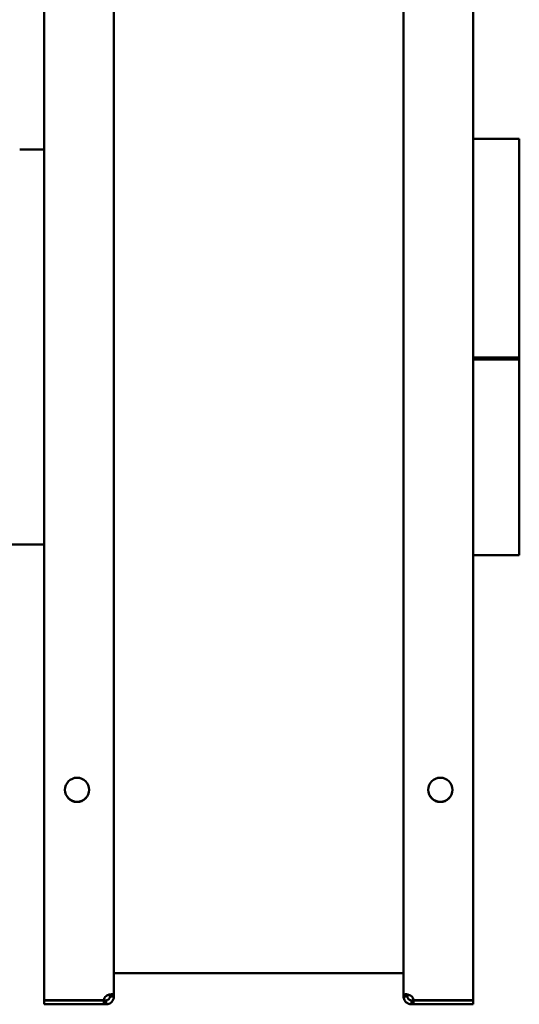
# Model space of a CAD drawing. Header units: millimetres. Extents: x 1101 to 1524, y 643 to 1214.
# Tile 3 of 4: x 1334 to 1524, y 643 to 1016. Entities that reach past the tile are written whole.
import ezdxf

# ---------------------------------------------------------------- set-up
doc = ezdxf.new("R2010")
doc.units = ezdxf.units.MM
doc.header["$LTSCALE"] = 6.25
doc.layers.add('Widoczne (ISO)', color=7, linetype='Continuous', lineweight=50)

msp = doc.modelspace()

# ---------------------------------------------------------------- linework, layer by layer
at = {"layer": 'Widoczne (ISO)'}
for p, q in [((1343.65, 644.22), (1343.65, 1212.02)), ((1506.65, 1212.02), (1506.65, 644.22)), ((1370.15, 1028.63), (1370.15, 645.76)), ((1480.15, 645.76), (1480.15, 1028.63)), ((1506.65, 971.13), (1524.15, 971.13)), ((1524.15, 971.13), (1524.15, 888.17)), ((1334.35, 967.08), (1343.65, 967.08)), ((1506.65, 888.17), (1524.15, 888.17)), ((1524.15, 887.4), (1506.65, 887.4)), ((1524.15, 888.17), (1524.15, 887.4)), ((1524.15, 887.4), (1524.15, 813.13)), ((1100.85, 817.18), (1343.65, 817.18)), ((1506.65, 813.13), (1524.15, 813.13)), ((1370.15, 654.48), (1480.15, 654.48)), ((1366.36, 644.22), (1343.65, 644.22)), ((1343.65, 644.12), (1366.36, 644.12)), ((1343.65, 642.62), (1343.65, 644.12)), ((1366.36, 644.12), (1367.15, 644.12)), ((1366.36, 642.62), (1366.36, 644.12)), ((1367.15, 644.12), (1367.15, 643.5)), ((1367.15, 643.5), (1367.15, 642.62)), ((1368.65, 645.62), (1368.65, 645.76)), ((1368.65, 645.76), (1369.27, 645.76)), ((1369.27, 645.62), (1368.65, 645.62)), ((1369.27, 645.76), (1370.15, 645.76)), ((1370.15, 645.62), (1369.27, 645.62)), ((1370.15, 645.76), (1370.15, 645.62)), ((1480.15, 645.62), (1480.15, 645.76)), ((1480.15, 645.76), (1481.03, 645.76)), ((1481.03, 645.62), (1480.15, 645.62)), ((1481.03, 645.76), (1481.65, 645.76)), ((1481.65, 645.62), (1481.03, 645.62)), ((1481.65, 645.76), (1481.65, 645.62)), ((1483.15, 644.12), (1483.94, 644.12)), ((1483.15, 643.5), (1483.15, 644.12)), ((1483.15, 642.62), (1483.15, 643.5)), ((1506.65, 644.22), (1483.94, 644.22)), ((1483.94, 644.12), (1506.65, 644.12)), ((1483.94, 644.12), (1483.94, 642.62)), ((1506.65, 644.12), (1506.65, 642.62)), ((1366.36, 642.62), (1343.65, 642.62)), ((1367.15, 642.62), (1366.36, 642.62)), ((1483.94, 642.62), (1483.15, 642.62)), ((1506.65, 642.62), (1483.94, 642.62))]:
    msp.add_line(p, q, dxfattribs=at)
for centre in [(1356.15, 724.02), (1494.15, 724.02)]:
    msp.add_circle(centre, 4.6, dxfattribs=at)
for centre, radius, start, end in [((1356.15, 724.12), 4.6, 180.6228, 359.3772), ((1494.15, 724.12), 4.6, 180.6228, 359.3772), ((1368.85, 643.93), 2.5, 132.7331, 173.1896), ((1481.45, 643.93), 2.5, 6.8104, 47.2669)]:
    msp.add_arc(centre, radius, start, end, dxfattribs=at)
for points, knots in [([(1367.15, 645.76), (1367.35, 645.9), (1367.55, 646), (1367.97, 646.18), (1368.18, 646.25), (1368.68, 646.38), (1368.96, 646.42), (1369.44, 646.43), (1369.64, 646.41), (1369.92, 646.3), (1370.01, 646.23), (1370.14, 646.01), (1370.15, 645.88), (1370.15, 645.76)], [-0.3252887, -0.3252887, -0.3252887, -0.3252887, -0.2803339, -0.2803339, -0.2370064, -0.2370064, -0.174198, -0.174198, -0.1114273, -0.1114273, -0.0618046, -0.0618046, 0, 0, 0, 0]), ([(1370.15, 645.62), (1370.15, 645.42), (1370.13, 645.22), (1370.04, 644.8), (1369.98, 644.59), (1369.75, 644.1), (1369.57, 643.82), (1369.11, 643.33), (1368.85, 643.13), (1368.33, 642.86), (1368.1, 642.77), (1367.56, 642.64), (1367.32, 642.62), (1367.15, 642.62)], [0, 0, 0, 0, 0.0716493, 0.0716493, 0.140705, 0.140705, 0.2408095, 0.2408095, 0.340854, 0.340854, 0.419943, 0.419943, 0.5184476, 0.5184476, 0.5184476, 0.5184476]), ([(1367.15, 644.12), (1367.19, 644.12), (1367.23, 644.13), (1367.32, 644.13), (1367.37, 644.14), (1367.48, 644.16), (1367.57, 644.18), (1367.74, 644.24), (1367.8, 644.27), (1367.96, 644.36), (1368.06, 644.42), (1368.24, 644.59), (1368.32, 644.68), (1368.46, 644.89), (1368.52, 645), (1368.58, 645.15), (1368.59, 645.2), (1368.62, 645.31), (1368.63, 645.37), (1368.64, 645.47), (1368.65, 645.5), (1368.65, 645.56), (1368.65, 645.6), (1368.65, 645.62)], [-0.2988626, -0.2988626, -0.2988626, -0.2988626, -0.2721954, -0.2721954, -0.2467697, -0.2467697, -0.2080157, -0.2080157, -0.1868791, -0.1868791, -0.1490715, -0.1490715, -0.1118186, -0.1118186, -0.0715882, -0.0715882, -0.0552542, -0.0552542, -0.0291547, -0.0291547, -0.0148363, -0.0148363, 0, 0, 0, 0]), ([(1368.65, 645.76), (1368.65, 645.82), (1368.65, 645.87), (1368.64, 645.97), (1368.64, 646.01), (1368.61, 646.12), (1368.59, 646.19), (1368.54, 646.28), (1368.52, 646.31), (1368.49, 646.33)], [0, 0, 0, 0, 0.02019304, 0.02019304, 0.03944596, 0.03944596, 0.06879142, 0.06879142, 0.08180894, 0.08180894, 0.08180894, 0.08180894]), ([(1480.15, 645.76), (1480.15, 645.9), (1480.17, 646), (1480.26, 646.18), (1480.32, 646.25), (1480.55, 646.38), (1480.73, 646.42), (1481.19, 646.43), (1481.45, 646.41), (1481.97, 646.3), (1482.2, 646.23), (1482.74, 646.01), (1482.98, 645.88), (1483.15, 645.76)], [0, 0, 0, 0, 0.0716493, 0.0716493, 0.140705, 0.140705, 0.2408095, 0.2408095, 0.340854, 0.340854, 0.419943, 0.419943, 0.5184476, 0.5184476, 0.5184476, 0.5184476]), ([(1483.15, 642.62), (1482.95, 642.62), (1482.75, 642.64), (1482.33, 642.73), (1482.12, 642.8), (1481.62, 643.02), (1481.34, 643.21), (1480.86, 643.66), (1480.66, 643.93), (1480.38, 644.44), (1480.29, 644.68), (1480.16, 645.21), (1480.15, 645.45), (1480.15, 645.62)], [-0.3252887, -0.3252887, -0.3252887, -0.3252887, -0.2803339, -0.2803339, -0.2370064, -0.2370064, -0.174198, -0.174198, -0.1114273, -0.1114273, -0.0618046, -0.0618046, 0, 0, 0, 0]), ([(1481.81, 646.33), (1481.78, 646.31), (1481.76, 646.28), (1481.72, 646.22), (1481.71, 646.19), (1481.68, 646.1), (1481.67, 646.05), (1481.66, 645.95), (1481.65, 645.92), (1481.65, 645.84), (1481.65, 645.8), (1481.65, 645.76)], [-0.09075074, -0.09075074, -0.09075074, -0.09075074, -0.07158825, -0.07158825, -0.05525416, -0.05525416, -0.02915473, -0.02915473, -0.01483631, -0.01483631, 0, 0, 0, 0]), ([(1481.65, 645.62), (1481.65, 645.58), (1481.65, 645.54), (1481.66, 645.45), (1481.66, 645.41), (1481.69, 645.29), (1481.71, 645.2), (1481.77, 645.04), (1481.79, 644.98), (1481.88, 644.82), (1481.95, 644.72), (1482.12, 644.53), (1482.21, 644.45), (1482.42, 644.31), (1482.53, 644.26), (1482.68, 644.2), (1482.72, 644.19), (1482.83, 644.16), (1482.9, 644.15), (1482.99, 644.13), (1483.03, 644.13), (1483.09, 644.13), (1483.12, 644.12), (1483.15, 644.12)], [0, 0, 0, 0, 0.020193, 0.020193, 0.039446, 0.039446, 0.0687914, 0.0687914, 0.0847965, 0.0847965, 0.1134253, 0.1134253, 0.1416341, 0.1416341, 0.1720975, 0.1720975, 0.1844661, 0.1844661, 0.2042292, 0.2042292, 0.2150714, 0.2150714, 0.2263058, 0.2263058, 0.2263058, 0.2263058])]:
    msp.add_open_spline(points, degree=3, knots=knots, dxfattribs=at)

doc.saveas('drawing.dxf')
